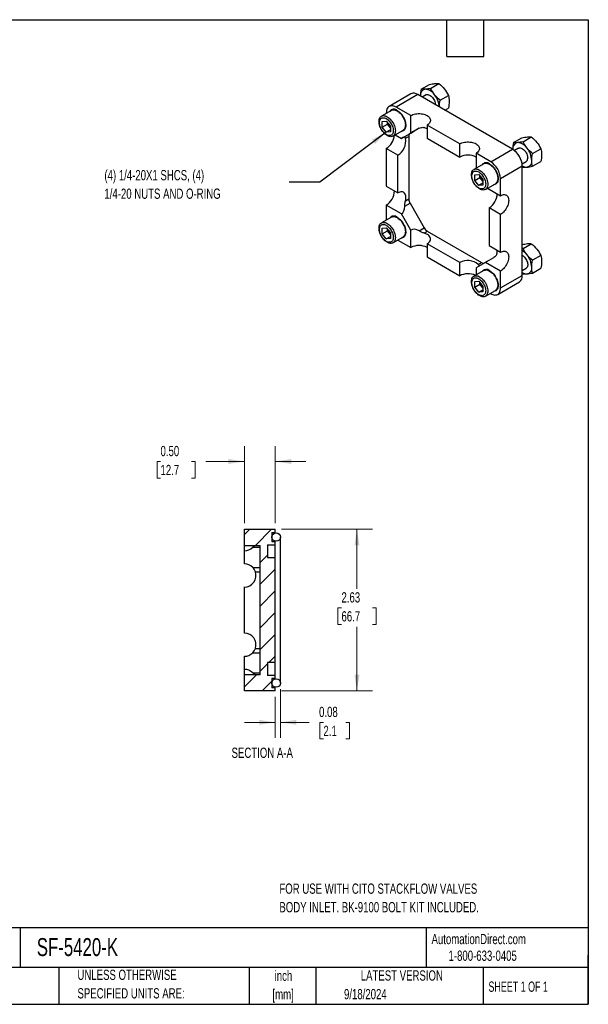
# Model space of a CAD drawing. Header units: inches. Extents: x 0.5 to 21.5, y 0.5 to 16.5.
# Tile 2 of 2: x 12.3 to 21.5, y 0.5 to 16.5. Entities that reach past the tile are written whole.
import ezdxf

# ---------------------------------------------------------------- set-up
doc = ezdxf.new("R2010")
doc.units = ezdxf.units.IN
doc.header["$LTSCALE"] = 2
doc.header["$MEASUREMENT"] = 0
doc.layers.add('TEXT', color=140, linetype='Continuous', lineweight=25)
doc.styles.add('SLDTEXTSTYLE0', font='TXT', dxfattribs={"width": 0.7})
doc.styles.add('SLDTEXTSTYLE1', font='TXT', dxfattribs={"width": 0.65})
doc.dimstyles.new('SLDDIMSTYLE0', dxfattribs={"dimtxt": 0.169922, "dimasz": 0.26, "dimexe": 0, "dimexo": 0.0625, "dimgap": 0.04248, "dimtad": 0, "dimtih": 1, "dimtoh": 1, "dimrnd": 1e-09, "dimzin": 12, "dimdsep": 46, "dimtxsty": 'SLDTEXTSTYLE0', "dimsah": 1, "dimcen": 0.09, "dimadec": 0, "dimazin": 3, "dimtfac": 1, "dimtofl": 0, "dimtmove": 0, "dimatfit": 3, "dimfxl": 0, "dimfrac": 2, "dimtolj": 1, "dimtzin": 12, "dimarcsym": 0})
doc.dimstyles.new('SLDDIMSTYLE2', dxfattribs={"dimtxt": 0.18, "dimasz": 0.26, "dimexe": 0, "dimexo": 0.0625, "dimgap": 0, "dimtad": 0, "dimtih": 1, "dimtoh": 1, "dimdec": 0, "dimrnd": 1e-09, "dimzin": 0, "dimdsep": 46, "dimtxsty": 'Standard', "dimsah": 1, "dimcen": 0.09, "dimadec": 0, "dimazin": 0, "dimtfac": 0.26, "dimtdec": 0, "dimtofl": 0, "dimtmove": 0, "dimatfit": 3, "dimfxl": 0, "dimfrac": 2, "dimtolj": 1, "dimtzin": 0, "dimarcsym": 0})
doc.dimstyles.new('SLDDIMSTYLE3', dxfattribs={"dimtxt": 0.169922, "dimasz": 0.26, "dimexe": 0, "dimexo": 0.0625, "dimgap": 0.04248, "dimtad": 0, "dimtih": 1, "dimtoh": 1, "dimrnd": 1e-09, "dimzin": 0, "dimdsep": 46, "dimtxsty": 'SLDTEXTSTYLE0', "dimsah": 1, "dimcen": 0.09, "dimadec": 0, "dimazin": 0, "dimtfac": 1, "dimtmove": 0, "dimatfit": 0, "dimfxl": 0, "dimfrac": 2, "dimtolj": 1, "dimtzin": 12, "dimarcsym": 0})
doc.dimstyles.new('SLDDIMSTYLE4', dxfattribs={"dimtxt": 0.169922, "dimasz": 0.26, "dimexe": 0, "dimexo": 0.0625, "dimgap": 0.04248, "dimtad": 0, "dimtih": 1, "dimtoh": 1, "dimrnd": 1e-09, "dimdsep": 46, "dimtxsty": 'SLDTEXTSTYLE0', "dimsah": 1, "dimcen": 0.09, "dimadec": 0, "dimazin": 2, "dimtfac": 1, "dimtmove": 0, "dimatfit": 0, "dimfxl": 0, "dimfrac": 2, "dimtolj": 1, "dimtzin": 12, "dimarcsym": 0})

# ---------------------------------------------------------------- blocks, each defined once
blk = doc.blocks.new('_D_4')
at = {"color": 7, "linetype": 'Continuous', "lineweight": 0}
for p, q in [((16.511, 8.219), (17.99, 8.219)), ((17.74, 8.219), (17.74, 7.251)), ((17.488, 6.943), (17.431, 6.943)), ((17.431, 6.943), (17.431, 6.673)), ((17.993, 6.943), (18.05, 6.943)), ((18.05, 6.943), (18.05, 6.673)), ((17.431, 6.673), (17.488, 6.673)), ((17.74, 5.594), (17.74, 6.635)), ((18.05, 6.673), (17.993, 6.673)), ((16.511, 5.594), (17.99, 5.594))]:
    blk.add_line(p, q, dxfattribs=at)
at = {"color": 7, "linetype": 'Continuous', "lineweight": 18}
for points in [[(17.74, 8.219), (17.7, 7.959), (17.78, 7.959)], [(17.74, 5.594), (17.78, 5.854), (17.7, 5.854)]]:
    blk.add_solid(points, dxfattribs=at)
at = {"color": 7, "linetype": 'Continuous', "lineweight": 18, "char_height": 0.1667, "attachment_point": 1, "style": 'SLDTEXTSTYLE0'}
for s, insert in [('2.63', (17.488, 7.196)), ('66.7', (17.488, 6.888))]:
    blk.add_mtext(s, dxfattribs=dict(at, insert=insert))
blk = doc.blocks.new('_D_5')
at = {"color": 7, "linetype": 'Continuous', "lineweight": 0}
for p, q in [((15.911, 8.319), (15.911, 9.571)), ((16.411, 8.319), (16.411, 9.571)), ((14.547, 9.321), (14.49, 9.321)), ((14.49, 9.321), (14.49, 9.051)), ((15.052, 9.321), (15.109, 9.321)), ((15.109, 9.321), (15.109, 9.051)), ((15.911, 9.321), (15.282, 9.321)), ((16.411, 9.321), (16.911, 9.321)), ((14.49, 9.051), (14.547, 9.051)), ((15.109, 9.051), (15.052, 9.051))]:
    blk.add_line(p, q, dxfattribs=at)
at = {"color": 7, "linetype": 'Continuous', "lineweight": 18}
for points in [[(15.911, 9.321), (15.651, 9.361), (15.651, 9.281)], [(16.411, 9.321), (16.671, 9.281), (16.671, 9.361)]]:
    blk.add_solid(points, dxfattribs=at)
at = {"color": 7, "linetype": 'Continuous', "lineweight": 18, "char_height": 0.1667, "attachment_point": 1, "style": 'SLDTEXTSTYLE0'}
for s, insert in [('0.50', (14.547, 9.574)), ('12.7', (14.547, 9.266))]:
    blk.add_mtext(s, dxfattribs=dict(at, insert=insert))
blk = doc.blocks.new('_D_6')
at = {"color": 7, "linetype": 'Continuous', "lineweight": 0}
for p, q in [((16.495, 5.621), (16.495, 4.832)), ((16.411, 5.494), (16.411, 4.832)), ((16.411, 5.082), (15.911, 5.082)), ((16.495, 5.082), (16.965, 5.082)), ((17.195, 5.082), (17.138, 5.082)), ((17.138, 5.082), (17.138, 4.812)), ((17.559, 5.082), (17.616, 5.082)), ((17.616, 5.082), (17.616, 4.812)), ((17.138, 4.812), (17.195, 4.812)), ((17.616, 4.812), (17.559, 4.812))]:
    blk.add_line(p, q, dxfattribs=at)
at = {"color": 7, "linetype": 'Continuous', "lineweight": 18}
for points in [[(16.411, 5.082), (16.151, 5.122), (16.151, 5.042)], [(16.495, 5.082), (16.755, 5.042), (16.755, 5.122)]]:
    blk.add_solid(points, dxfattribs=at)
at = {"color": 7, "linetype": 'Continuous', "lineweight": 18, "char_height": 0.1667, "attachment_point": 1, "style": 'SLDTEXTSTYLE0'}
for s, insert in [('0.08', (17.124, 5.335)), ('2.1', (17.195, 5.026))]:
    blk.add_mtext(s, dxfattribs=dict(at, insert=insert))

msp = doc.modelspace()

# ---------------------------------------------------------------- hatches: boundary and pattern name
at = {"linetype": 'Continuous', "lineweight": 18}
h = msp.add_hatch(dxfattribs=at)
h.set_pattern_fill('ANSI31', scale=2, style=0)
h.paths.add_polyline_path([(16.286, 6.052), (16.411, 6.052), (16.411, 7.762), (16.286, 7.762), (16.286, 7.969), (16.411, 7.969), (16.411, 8.019), (16.356, 8.019), (16.356, 8.169), (16.411, 8.169), (16.411, 8.219), (15.911, 8.219), (15.911, 7.957), (16.164, 7.957), (16.164, 5.856), (15.911, 5.856), (15.911, 5.594), (16.411, 5.594), (16.411, 5.644), (16.356, 5.644), (16.356, 5.794), (16.411, 5.794), (16.411, 5.844), (16.286, 5.844)], flags=0)
h = msp.add_hatch(dxfattribs=at)
h.set_pattern_fill('ANSI31', scale=2, style=0)
edge = h.paths.add_edge_path(flags=0)
edge.add_arc((16.426, 8.093), 0.0695, 0, 360)
h = msp.add_hatch(dxfattribs=at)
h.set_pattern_fill('ANSI31', scale=2, style=0)
edge = h.paths.add_edge_path(flags=0)
edge.add_arc((16.426, 5.721), 0.0695, 0, 360)

# ---------------------------------------------------------------- linework, layer by layer
for p, q in [((18.782, 15.37), (18.917, 15.448)), ((18.937, 15.384), (19.072, 15.462)), ((18.617, 15.294), (18.264, 15.09)), ((18.73, 15.283), (18.376, 15.079)), ((20.268, 14.395), (18.73, 15.283)), ((18.862, 15.278), (18.8, 15.243)), ((19.092, 15.191), (19.226, 15.269)), ((18.615, 14.941), (18.376, 15.079)), ((19.169, 15.029), (19.226, 15.062)), ((18.3, 15.026), (18.138, 14.932)), ((18.217, 14.987), (18.217, 14.978)), ((18.615, 14.657), (18.615, 14.941)), ((18.151, 14.845), (18.217, 14.851)), ((18.151, 14.756), (18.151, 14.845)), ((18.151, 14.756), (18.236, 14.805)), ((18.217, 14.673), (18.151, 14.756)), ((18.217, 14.851), (18.284, 14.768)), ((18.236, 14.805), (18.236, 14.828)), ((18.284, 14.745), (18.236, 14.805)), ((18.284, 14.768), (18.284, 14.679)), ((18.75, 14.735), (18.602, 14.65)), ((19.41, 14.482), (18.88, 14.788)), ((18.88, 14.788), (18.88, 14.574)), ((18.284, 14.712), (18.217, 14.673)), ((18.284, 14.679), (18.217, 14.673)), ((18.325, 14.608), (18.488, 14.702)), ((18.361, 14.628), (18.463, 14.57)), ((18.463, 14.57), (18.615, 14.657)), ((18.518, 14.601), (18.602, 14.65)), ((18.528, 14.573), (18.581, 14.604)), ((18.581, 14.604), (18.581, 13.587)), ((18.88, 14.574), (19.41, 14.268)), ((20.284, 14.503), (20.419, 14.581)), ((20.439, 14.517), (20.573, 14.594)), ((18.402, 14.298), (18.217, 14.405)), ((18.217, 14.405), (18.217, 13.793)), ((19.41, 14.268), (19.41, 14.482)), ((20.364, 14.411), (20.299, 14.374)), ((20.594, 14.324), (20.728, 14.402)), ((18.402, 13.686), (18.402, 14.298)), ((19.675, 14.329), (19.675, 14.086)), ((19.914, 14.191), (19.675, 14.329)), ((19.914, 14.191), (20.268, 14.395)), ((19.802, 14.159), (19.64, 14.065)), ((20.427, 14.12), (20.073, 13.916)), ((20.424, 14.157), (20.489, 14.195)), ((20.427, 12.344), (20.427, 14.12)), ((20.427, 14.115), (20.439, 14.104)), ((20.594, 14.118), (20.728, 14.195)), ((19.653, 13.978), (19.719, 13.984)), ((19.653, 13.889), (19.653, 13.978)), ((19.653, 13.889), (19.738, 13.938)), ((19.719, 13.984), (19.786, 13.901)), ((19.738, 13.938), (19.738, 13.961)), ((19.786, 13.878), (19.738, 13.938)), ((18.217, 13.793), (18.402, 13.686)), ((19.719, 13.806), (19.653, 13.889)), ((19.786, 13.845), (19.719, 13.806)), ((19.786, 13.812), (19.719, 13.806)), ((19.786, 13.901), (19.786, 13.812)), ((19.827, 13.741), (19.99, 13.835)), ((19.863, 13.761), (20.073, 13.64)), ((20.073, 13.64), (20.073, 13.916)), ((18.463, 13.345), (18.217, 13.487)), ((18.217, 13.487), (18.217, 13.244)), ((18.518, 13.469), (18.602, 13.517)), ((18.528, 13.556), (18.581, 13.587)), ((18.602, 13.517), (18.833, 13.116)), ((20.073, 13.334), (19.888, 13.441)), ((19.888, 13.441), (19.888, 12.828)), ((18.3, 13.292), (18.138, 13.198)), ((18.615, 13.082), (18.463, 13.345)), ((20.073, 12.721), (20.073, 13.334)), ((18.151, 13.11), (18.217, 13.116)), ((18.151, 13.022), (18.151, 13.11)), ((18.151, 13.022), (18.236, 13.071)), ((18.217, 12.939), (18.151, 13.022)), ((18.217, 13.116), (18.284, 13.034)), ((18.217, 12.939), (18.284, 12.977)), ((18.236, 13.071), (18.236, 13.093)), ((18.284, 13.011), (18.236, 13.071)), ((18.284, 13.034), (18.284, 12.945)), ((18.325, 12.873), (18.488, 12.967)), ((18.615, 12.798), (18.615, 13.082)), ((18.75, 13.067), (18.833, 13.116)), ((18.83, 13.032), (18.883, 13.063)), ((18.883, 13.063), (19.764, 12.554)), ((18.284, 12.945), (18.217, 12.939)), ((18.405, 12.919), (18.615, 12.798)), ((19.41, 12.552), (18.88, 12.859)), ((18.88, 12.859), (18.88, 12.645)), ((19.888, 12.828), (20.073, 12.721)), ((20.439, 12.783), (20.573, 12.86)), ((18.88, 12.645), (19.41, 12.339)), ((20.439, 12.783), (20.427, 12.78)), ((20.728, 12.668), (20.594, 12.59)), ((19.41, 12.339), (19.41, 12.552)), ((19.827, 12.557), (19.675, 12.469)), ((19.711, 12.524), (19.764, 12.554)), ((20.073, 12.415), (19.827, 12.557)), ((19.802, 12.425), (19.64, 12.331)), ((19.675, 12.469), (19.675, 12.352)), ((20.073, 12.14), (20.073, 12.415)), ((20.073, 12.14), (20.427, 12.344)), ((20.427, 12.425), (20.489, 12.461)), ((20.427, 12.381), (20.439, 12.37)), ((20.594, 12.383), (20.728, 12.461)), ((19.653, 12.243), (19.719, 12.249)), ((19.653, 12.155), (19.653, 12.243)), ((19.653, 12.155), (19.738, 12.204)), ((19.719, 12.249), (19.786, 12.167)), ((19.738, 12.204), (19.738, 12.226)), ((19.786, 12.144), (19.738, 12.204)), ((19.786, 12.167), (19.786, 12.078)), ((20.027, 12.037), (20.38, 12.241)), ((19.719, 12.072), (19.653, 12.155)), ((19.719, 12.072), (19.786, 12.11)), ((19.786, 12.078), (19.719, 12.072)), ((19.827, 12.006), (19.99, 12.1)), ((19.906, 12.052), (19.914, 12.048)), ((15.911, 7.957), (15.911, 8.219)), ((15.911, 8.219), (16.411, 8.219)), ((16.356, 8.169), (16.411, 8.169)), ((16.356, 8.169), (16.356, 8.019)), ((16.411, 8.169), (16.411, 8.219)), ((16.411, 8.161), (16.411, 8.169)), ((16.356, 8.019), (16.411, 8.019)), ((16.411, 7.969), (16.411, 8.019)), ((16.495, 5.721), (16.495, 8.093)), ((15.911, 7.957), (16.164, 7.957)), ((15.911, 7.872), (15.911, 7.957)), ((15.911, 7.657), (15.911, 7.872)), ((16.045, 7.928), (16.164, 7.928)), ((16.164, 5.856), (16.164, 7.957)), ((16.286, 7.969), (16.411, 7.969)), ((16.286, 7.969), (16.286, 7.762)), ((16.411, 7.762), (16.411, 7.969)), ((16.286, 7.762), (16.411, 7.762)), ((16.411, 6.052), (16.411, 7.762)), ((16.045, 7.6), (16.164, 7.6)), ((16.089, 7.53), (16.164, 7.53)), ((15.911, 6.532), (15.911, 7.282)), ((16.089, 6.284), (16.164, 6.284)), ((15.911, 5.942), (15.911, 6.157)), ((16.045, 6.213), (16.164, 6.213)), ((15.911, 5.856), (15.911, 5.942)), ((16.411, 6.052), (16.286, 6.052)), ((16.286, 6.052), (16.286, 5.844)), ((16.411, 5.844), (16.411, 6.052)), ((15.911, 5.594), (15.911, 5.856)), ((16.164, 5.856), (15.911, 5.856)), ((16.045, 5.886), (16.164, 5.886)), ((16.411, 5.844), (16.286, 5.844)), ((16.411, 5.794), (16.356, 5.794)), ((16.356, 5.794), (16.356, 5.644)), ((16.411, 5.794), (16.411, 5.844)), ((16.411, 5.644), (16.356, 5.644)), ((16.411, 5.644), (16.411, 5.653)), ((16.411, 5.594), (16.411, 5.644)), ((16.411, 5.594), (15.911, 5.594))]:
    msp.add_line(p, q)
at = {"flags": 128}
for points in [[(18.862, 15.278), (18.869, 15.282), (18.88, 15.284), (18.892, 15.284), (18.905, 15.281), (18.918, 15.276), (18.931, 15.268), (18.944, 15.258), (18.957, 15.246), (18.969, 15.233), (18.98, 15.218), (18.989, 15.202), (18.998, 15.185), (19.004, 15.168), (19.009, 15.151), (19.012, 15.135), (19.013, 15.119)], [(18.376, 15.079), (18.358, 15.088), (18.341, 15.095), (18.324, 15.099), (18.307, 15.101), (18.291, 15.1), (18.277, 15.096), (18.264, 15.09), (18.252, 15.082), (18.241, 15.071), (18.233, 15.058), (18.226, 15.043), (18.221, 15.026), (18.218, 15.007), (18.217, 14.987)], [(18.232, 14.617), (18.216, 14.627), (18.2, 14.64), (18.185, 14.654), (18.17, 14.67), (18.156, 14.688), (18.144, 14.706), (18.132, 14.726), (18.122, 14.746), (18.114, 14.767), (18.108, 14.787), (18.103, 14.808), (18.1, 14.828), (18.099, 14.847), (18.1, 14.865), (18.103, 14.881), (18.108, 14.896), (18.114, 14.909), (18.122, 14.92), (18.132, 14.929), (18.144, 14.935), (18.156, 14.94), (18.17, 14.941), (18.185, 14.94), (18.2, 14.937), (18.216, 14.931), (18.232, 14.923), (18.248, 14.913), (18.263, 14.9), (18.279, 14.886), (18.293, 14.87), (18.307, 14.853), (18.319, 14.834), (18.331, 14.814), (18.341, 14.794), (18.349, 14.773), (18.356, 14.753), (18.36, 14.732), (18.363, 14.713), (18.364, 14.694), (18.363, 14.676), (18.36, 14.659), (18.356, 14.644), (18.349, 14.631), (18.341, 14.62), (18.331, 14.611), (18.319, 14.605), (18.307, 14.601), (18.293, 14.599), (18.279, 14.6), (18.263, 14.603), (18.248, 14.609), (18.232, 14.617)], [(18.217, 14.892), (18.232, 14.882), (18.247, 14.871), (18.26, 14.857), (18.274, 14.842), (18.286, 14.825), (18.297, 14.808), (18.307, 14.789), (18.315, 14.771), (18.321, 14.752), (18.326, 14.733), (18.329, 14.714), (18.33, 14.697), (18.329, 14.681), (18.326, 14.665), (18.321, 14.652), (18.315, 14.641), (18.307, 14.631), (18.297, 14.624), (18.286, 14.619), (18.274, 14.617), (18.26, 14.617), (18.247, 14.62), (18.232, 14.625), (18.217, 14.632), (18.203, 14.642), (18.188, 14.653), (18.174, 14.667), (18.161, 14.682), (18.149, 14.698), (18.138, 14.716), (18.128, 14.734), (18.12, 14.753), (18.113, 14.772), (18.109, 14.791), (18.106, 14.809), (18.105, 14.827), (18.106, 14.843), (18.109, 14.858), (18.113, 14.872), (18.12, 14.883), (18.128, 14.893), (18.138, 14.9), (18.149, 14.905), (18.161, 14.907), (18.174, 14.907), (18.188, 14.904), (18.203, 14.899), (18.217, 14.892)], [(18.3, 15.026), (18.306, 15.029), (18.319, 15.033), (18.333, 15.035), (18.347, 15.034), (18.362, 15.031), (18.378, 15.025), (18.394, 15.017), (18.41, 15.007), (18.426, 14.994), (18.441, 14.98), (18.456, 14.964), (18.469, 14.946), (18.482, 14.928), (18.493, 14.908), (18.503, 14.888), (18.512, 14.867), (18.518, 14.847), (18.523, 14.826), (18.526, 14.806), (18.527, 14.787), (18.526, 14.77), (18.523, 14.753), (18.518, 14.738), (18.512, 14.725), (18.503, 14.714), (18.493, 14.705), (18.488, 14.702)], [(18.394, 15.024), (18.411, 15.013), (18.427, 15.001), (18.442, 14.986), (18.457, 14.97), (18.472, 14.952), (18.485, 14.933), (18.496, 14.913), (18.507, 14.892), (18.516, 14.871), (18.523, 14.85), (18.528, 14.829), (18.531, 14.808), (18.533, 14.789), (18.532, 14.77), (18.53, 14.753), (18.525, 14.737), (18.519, 14.723), (18.511, 14.711), (18.502, 14.701), (18.491, 14.693), (18.478, 14.688), (18.465, 14.685), (18.459, 14.685)], [(18.615, 14.941), (18.632, 14.95), (18.65, 14.957), (18.67, 14.963), (18.692, 14.968), (18.714, 14.971), (18.736, 14.973), (18.759, 14.973), (18.781, 14.971), (18.803, 14.968), (18.824, 14.963), (18.844, 14.957), (18.863, 14.95), (18.88, 14.941), (18.895, 14.931), (18.908, 14.921), (18.918, 14.909), (18.926, 14.897), (18.932, 14.884), (18.935, 14.871), (18.935, 14.858), (18.932, 14.845), (18.926, 14.832), (18.918, 14.82), (18.908, 14.809), (18.895, 14.798), (18.88, 14.788)], [(18.486, 14.701), (18.492, 14.701), (18.505, 14.704)], [(19.41, 14.482), (19.427, 14.491), (19.446, 14.498), (19.466, 14.504), (19.487, 14.509), (19.509, 14.512), (19.532, 14.513), (19.554, 14.513), (19.577, 14.512), (19.599, 14.509), (19.62, 14.504), (19.64, 14.498), (19.659, 14.491), (19.675, 14.482), (19.69, 14.472), (19.703, 14.461), (19.714, 14.45), (19.722, 14.438), (19.727, 14.425), (19.73, 14.412), (19.73, 14.399), (19.727, 14.386), (19.722, 14.373), (19.714, 14.361), (19.703, 14.349), (19.69, 14.339), (19.675, 14.329)], [(20.364, 14.411), (20.371, 14.415), (20.382, 14.417), (20.394, 14.417), (20.407, 14.414), (20.42, 14.409), (20.433, 14.401), (20.446, 14.391), (20.459, 14.379), (20.471, 14.366), (20.482, 14.351), (20.491, 14.335), (20.499, 14.318), (20.506, 14.301), (20.511, 14.284), (20.514, 14.268), (20.515, 14.252)], [(19.802, 14.159), (19.808, 14.162), (19.821, 14.166), (19.834, 14.168), (19.849, 14.167), (19.864, 14.164), (19.88, 14.158), (19.896, 14.15), (19.912, 14.14), (19.928, 14.127), (19.943, 14.113), (19.958, 14.097), (19.971, 14.079), (19.984, 14.061), (19.995, 14.041), (20.005, 14.021), (20.013, 14), (20.02, 13.98), (20.025, 13.959), (20.028, 13.939), (20.029, 13.92), (20.028, 13.903), (20.025, 13.886), (20.02, 13.871), (20.013, 13.858), (20.005, 13.847), (19.995, 13.838), (19.99, 13.835)], [(19.896, 14.157), (19.912, 14.146), (19.929, 14.134), (19.944, 14.119), (19.959, 14.103), (19.973, 14.085), (19.987, 14.066), (19.998, 14.046), (20.009, 14.025), (20.017, 14.004), (20.025, 13.983), (20.03, 13.962), (20.033, 13.941), (20.035, 13.922), (20.034, 13.903), (20.032, 13.886), (20.027, 13.87), (20.021, 13.856), (20.013, 13.844), (20.004, 13.834), (19.993, 13.826), (19.98, 13.821), (19.967, 13.818), (19.961, 13.818)], [(19.733, 13.75), (19.717, 13.76), (19.702, 13.773), (19.686, 13.787), (19.672, 13.803), (19.658, 13.821), (19.646, 13.839), (19.634, 13.859), (19.624, 13.879), (19.616, 13.9), (19.609, 13.92), (19.605, 13.941), (19.602, 13.961), (19.601, 13.98), (19.602, 13.997), (19.605, 14.014), (19.609, 14.029), (19.616, 14.042), (19.624, 14.053), (19.634, 14.062), (19.646, 14.068), (19.658, 14.073), (19.672, 14.074), (19.686, 14.073), (19.702, 14.07), (19.717, 14.064), (19.733, 14.056), (19.749, 14.046), (19.765, 14.033), (19.78, 14.019), (19.795, 14.003), (19.809, 13.986), (19.821, 13.967), (19.833, 13.947), (19.843, 13.927), (19.851, 13.906), (19.857, 13.886), (19.862, 13.865), (19.865, 13.846), (19.866, 13.827), (19.865, 13.809), (19.862, 13.792), (19.857, 13.777), (19.851, 13.764), (19.843, 13.753), (19.833, 13.744), (19.821, 13.738), (19.809, 13.734), (19.795, 13.732), (19.78, 13.733), (19.765, 13.736), (19.749, 13.742), (19.733, 13.75)], [(19.719, 14.025), (19.734, 14.015), (19.748, 14.004), (19.762, 13.99), (19.776, 13.975), (19.788, 13.958), (19.799, 13.941), (19.809, 13.922), (19.817, 13.904), (19.823, 13.885), (19.828, 13.866), (19.831, 13.847), (19.832, 13.83), (19.831, 13.813), (19.828, 13.798), (19.823, 13.785), (19.817, 13.774), (19.809, 13.764), (19.799, 13.757), (19.788, 13.752), (19.776, 13.75), (19.762, 13.75), (19.748, 13.752), (19.734, 13.758), (19.719, 13.765), (19.705, 13.774), (19.69, 13.786), (19.676, 13.8), (19.663, 13.815), (19.651, 13.831), (19.64, 13.849), (19.63, 13.867), (19.622, 13.886), (19.615, 13.905), (19.611, 13.924), (19.608, 13.942), (19.607, 13.96), (19.608, 13.976), (19.611, 13.991), (19.615, 14.005), (19.622, 14.016), (19.63, 14.026), (19.64, 14.033), (19.651, 14.038), (19.663, 14.04), (19.676, 14.04), (19.69, 14.037), (19.705, 14.032), (19.719, 14.025)], [(19.988, 13.834), (19.993, 13.834), (20.007, 13.837)], [(18.528, 13.556), (18.532, 13.577), (18.535, 13.598), (18.535, 13.617), (18.533, 13.635), (18.529, 13.652), (18.523, 13.666), (18.515, 13.679), (18.505, 13.689), (18.494, 13.697), (18.481, 13.702), (18.467, 13.704), (18.451, 13.703), (18.436, 13.7), (18.419, 13.694), (18.402, 13.686)], [(20.073, 13.64), (20.089, 13.648), (20.105, 13.654), (20.12, 13.657), (20.135, 13.658), (20.149, 13.656), (20.161, 13.652), (20.172, 13.646), (20.182, 13.637), (20.191, 13.626), (20.197, 13.613), (20.202, 13.598), (20.205, 13.581), (20.206, 13.563), (20.205, 13.544), (20.202, 13.525), (20.197, 13.504), (20.191, 13.483), (20.182, 13.463), (20.172, 13.443), (20.161, 13.423), (20.149, 13.404), (20.135, 13.387), (20.12, 13.371), (20.105, 13.356), (20.089, 13.344), (20.073, 13.334)], [(18.3, 13.292), (18.306, 13.295), (18.319, 13.299), (18.333, 13.301), (18.347, 13.3), (18.362, 13.297), (18.378, 13.291), (18.394, 13.283), (18.41, 13.272), (18.426, 13.26), (18.441, 13.246), (18.456, 13.23), (18.469, 13.212), (18.482, 13.193), (18.493, 13.174), (18.503, 13.154), (18.512, 13.133), (18.518, 13.112), (18.523, 13.092), (18.526, 13.072), (18.527, 13.053), (18.526, 13.035), (18.523, 13.019), (18.518, 13.004), (18.512, 12.991), (18.503, 12.98), (18.493, 12.971), (18.488, 12.967)], [(18.394, 13.29), (18.411, 13.279), (18.427, 13.266), (18.442, 13.252), (18.457, 13.235), (18.472, 13.218), (18.485, 13.199), (18.496, 13.179), (18.507, 13.158), (18.516, 13.137), (18.523, 13.116), (18.528, 13.095), (18.531, 13.074), (18.533, 13.054), (18.532, 13.036), (18.53, 13.018), (18.525, 13.003), (18.519, 12.989), (18.511, 12.977), (18.502, 12.967), (18.491, 12.959), (18.478, 12.954), (18.465, 12.951), (18.459, 12.951)], [(18.232, 12.883), (18.216, 12.893), (18.2, 12.905), (18.185, 12.92), (18.17, 12.936), (18.156, 12.953), (18.144, 12.972), (18.132, 12.992), (18.122, 13.012), (18.114, 13.032), (18.108, 13.053), (18.103, 13.073), (18.1, 13.093), (18.099, 13.112), (18.1, 13.13), (18.103, 13.147), (18.108, 13.162), (18.114, 13.175), (18.122, 13.186), (18.132, 13.195), (18.144, 13.201), (18.156, 13.205), (18.17, 13.207), (18.185, 13.206), (18.2, 13.203), (18.216, 13.197), (18.232, 13.189), (18.248, 13.179), (18.263, 13.166), (18.279, 13.152), (18.293, 13.136), (18.307, 13.118), (18.319, 13.1), (18.331, 13.08), (18.341, 13.06), (18.349, 13.039), (18.356, 13.018), (18.36, 12.998), (18.363, 12.978), (18.364, 12.959), (18.363, 12.941), (18.36, 12.925), (18.356, 12.91), (18.349, 12.897), (18.341, 12.886), (18.331, 12.877), (18.319, 12.87), (18.307, 12.866), (18.293, 12.865), (18.279, 12.865), (18.263, 12.869), (18.248, 12.875), (18.232, 12.883)], [(18.217, 13.158), (18.232, 13.148), (18.247, 13.136), (18.26, 13.123), (18.274, 13.108), (18.286, 13.091), (18.297, 13.074), (18.307, 13.055), (18.315, 13.036), (18.321, 13.017), (18.326, 12.998), (18.329, 12.98), (18.33, 12.963), (18.329, 12.946), (18.326, 12.931), (18.321, 12.918), (18.315, 12.906), (18.307, 12.897), (18.297, 12.89), (18.286, 12.885), (18.274, 12.883), (18.26, 12.883), (18.247, 12.885), (18.232, 12.89), (18.217, 12.898), (18.203, 12.907), (18.188, 12.919), (18.174, 12.932), (18.161, 12.947), (18.149, 12.964), (18.138, 12.982), (18.128, 13), (18.12, 13.019), (18.113, 13.038), (18.109, 13.057), (18.106, 13.075), (18.105, 13.093), (18.106, 13.109), (18.109, 13.124), (18.113, 13.137), (18.12, 13.149), (18.128, 13.158), (18.138, 13.165), (18.149, 13.17), (18.161, 13.173), (18.174, 13.173), (18.188, 13.17), (18.203, 13.165), (18.217, 13.158)], [(18.486, 12.966), (18.492, 12.967), (18.505, 12.969)], [(18.88, 12.859), (18.896, 12.869), (18.909, 12.88), (18.92, 12.892), (18.928, 12.905), (18.933, 12.919), (18.935, 12.932), (18.934, 12.946), (18.93, 12.959), (18.923, 12.973), (18.914, 12.985), (18.901, 12.997), (18.887, 13.008), (18.87, 13.017), (18.851, 13.025), (18.83, 13.032)], [(20.073, 12.721), (20.089, 12.729), (20.105, 12.735), (20.12, 12.739), (20.135, 12.739), (20.149, 12.738), (20.161, 12.734), (20.172, 12.727), (20.182, 12.718), (20.191, 12.707), (20.197, 12.694), (20.202, 12.679), (20.205, 12.663), (20.206, 12.645), (20.205, 12.626), (20.202, 12.606), (20.197, 12.585), (20.191, 12.565), (20.182, 12.544), (20.172, 12.524), (20.161, 12.504), (20.149, 12.486), (20.135, 12.468), (20.12, 12.452), (20.105, 12.438), (20.089, 12.425), (20.073, 12.415)], [(20.427, 12.671), (20.44, 12.662), (20.452, 12.651), (20.465, 12.639), (20.476, 12.624), (20.487, 12.609), (20.496, 12.593), (20.503, 12.576), (20.509, 12.559), (20.513, 12.542), (20.515, 12.526), (20.515, 12.51), (20.513, 12.496), (20.509, 12.484), (20.503, 12.474), (20.496, 12.465), (20.489, 12.461)], [(19.733, 12.016), (19.717, 12.026), (19.702, 12.038), (19.686, 12.053), (19.672, 12.069), (19.658, 12.086), (19.646, 12.105), (19.634, 12.124), (19.624, 12.145), (19.616, 12.165), (19.609, 12.186), (19.605, 12.206), (19.602, 12.226), (19.601, 12.245), (19.602, 12.263), (19.605, 12.28), (19.609, 12.295), (19.616, 12.308), (19.624, 12.319), (19.634, 12.328), (19.646, 12.334), (19.658, 12.338), (19.672, 12.34), (19.686, 12.339), (19.702, 12.336), (19.717, 12.33), (19.733, 12.322), (19.749, 12.311), (19.765, 12.299), (19.78, 12.285), (19.795, 12.269), (19.809, 12.251), (19.821, 12.233), (19.833, 12.213), (19.843, 12.193), (19.851, 12.172), (19.857, 12.151), (19.862, 12.131), (19.865, 12.111), (19.866, 12.092), (19.865, 12.074), (19.862, 12.058), (19.857, 12.043), (19.851, 12.03), (19.843, 12.019), (19.833, 12.01), (19.821, 12.003), (19.809, 11.999), (19.795, 11.998), (19.78, 11.998), (19.765, 12.002), (19.749, 12.008), (19.733, 12.016)], [(19.802, 12.425), (19.808, 12.428), (19.821, 12.432), (19.834, 12.434), (19.849, 12.433), (19.864, 12.43), (19.88, 12.424), (19.896, 12.416), (19.912, 12.405), (19.928, 12.393), (19.943, 12.379), (19.958, 12.363), (19.971, 12.345), (19.984, 12.326), (19.995, 12.307), (20.005, 12.287), (20.013, 12.266), (20.02, 12.245), (20.025, 12.225), (20.028, 12.205), (20.029, 12.186), (20.028, 12.168), (20.025, 12.152), (20.02, 12.137), (20.013, 12.124), (20.005, 12.113), (19.995, 12.104), (19.99, 12.1)], [(19.896, 12.423), (19.912, 12.412), (19.929, 12.399), (19.944, 12.385), (19.959, 12.368), (19.973, 12.351), (19.987, 12.332), (19.998, 12.312), (20.009, 12.291), (20.017, 12.27), (20.025, 12.249), (20.03, 12.228), (20.033, 12.207), (20.035, 12.187), (20.034, 12.169), (20.032, 12.151), (20.027, 12.136), (20.021, 12.122), (20.013, 12.11), (20.004, 12.1), (19.993, 12.092), (19.98, 12.087), (19.967, 12.084), (19.961, 12.084)], [(19.719, 12.291), (19.734, 12.281), (19.748, 12.269), (19.762, 12.256), (19.776, 12.241), (19.788, 12.224), (19.799, 12.207), (19.809, 12.188), (19.817, 12.169), (19.823, 12.15), (19.828, 12.131), (19.831, 12.113), (19.832, 12.096), (19.831, 12.079), (19.828, 12.064), (19.823, 12.051), (19.817, 12.039), (19.809, 12.03), (19.799, 12.023), (19.788, 12.018), (19.776, 12.015), (19.762, 12.016), (19.748, 12.018), (19.734, 12.023), (19.719, 12.031), (19.705, 12.04), (19.69, 12.052), (19.676, 12.065), (19.663, 12.08), (19.651, 12.097), (19.64, 12.115), (19.63, 12.133), (19.622, 12.152), (19.615, 12.171), (19.611, 12.19), (19.608, 12.208), (19.607, 12.226), (19.608, 12.242), (19.611, 12.257), (19.615, 12.27), (19.622, 12.282), (19.63, 12.291), (19.64, 12.298), (19.651, 12.303), (19.663, 12.306), (19.676, 12.306), (19.69, 12.303), (19.705, 12.298), (19.719, 12.291)], [(19.914, 12.048), (19.932, 12.039), (19.95, 12.032), (19.967, 12.028), (19.983, 12.026), (19.999, 12.027), (20.013, 12.03), (20.027, 12.037), (20.038, 12.045), (20.049, 12.056), (20.057, 12.069), (20.064, 12.084), (20.069, 12.101), (20.072, 12.12), (20.073, 12.14)], [(19.988, 12.099), (19.993, 12.1), (20.007, 12.102)]]:
    msp.add_lwpolyline(points, dxfattribs=at)
for centre in [(16.426, 8.093), (16.426, 5.721)]:
    msp.add_circle(centre, 0.0695)
for centre, radius, start, end in [((18.864, 15.275), 0.0961, 100.3969, 189.4018), ((18.834, 15.168), 0.202, 33.6891, 86.3163), ((18.664, 15.194), 0.111, 53.6074, 115.0822), ((18.745, 15.066), 0.334, 2.5398, 39.8716), ((18.34, 14.959), 0.0849, 50.1375, 143.0532), ((18.362, 14.986), 0.075, 133.7058, 148.0057), ((18.773, 14.538), 0.218, 60.4402, 74.6225), ((18.06, 14.65), 0.29, 302.7021, 354.4521), ((18.269, 14.525), 0.263, 300.4648, 10.434), ((18.631, 14.609), 0.0503, 125.698, 185.6204), ((20.366, 14.408), 0.0961, 100.3969, 189.4018), ((20.336, 14.301), 0.202, 33.6891, 86.3163), ((20.247, 14.199), 0.334, 2.5398, 39.8716), ((19.543, 14.014), 0.287, 62.4535, 117.5465), ((20.083, 14.105), 0.344, 2.4534, 57.5466), ((20.453, 14.245), 0.0618, 305.1318, 6.1804), ((19.842, 14.092), 0.0849, 50.1376, 143.0527), ((19.864, 14.119), 0.075, 133.7058, 148.0052), ((19.729, 13.901), 0.344, 2.4534, 57.5466), ((20.499, 14.241), 0.138, 238.2652, 271.8744), ((20.486, 14.198), 0.0961, 280.3969, 9.4018), ((18.064, 13.728), 0.286, 302.3323, 357.6731), ((19.734, 13.683), 0.287, 302.4647, 357.5407), ((18.725, 13.592), 0.144, 181.9565, 211.1437), ((18.34, 13.224), 0.0849, 50.1376, 143.0515), ((18.362, 13.251), 0.075, 133.7058, 148.0041), ((18.96, 13.185), 0.144, 208.8556, 238.0453), ((18.747, 12.543), 0.287, 62.5243, 117.4757), ((19.803, 12.753), 0.218, 345.3795, 359.5699), ((20.28, 12.504), 0.284, 37.9392, 58.843), ((20.247, 12.465), 0.334, 2.5398, 39.8716), ((19.54, 12.319), 0.267, 50.0638, 119.0393), ((19.794, 12.596), 0.0509, 234.5596, 292.2991), ((19.543, 12.081), 0.29, 65.5589, 117.3087), ((19.842, 12.357), 0.0849, 50.1376, 143.051), ((19.864, 12.384), 0.075, 133.7058, 148.0035), ((20.317, 12.331), 0.111, 304.916, 6.3962), ((20.499, 12.507), 0.138, 238.2837, 271.8761), ((20.486, 12.464), 0.0961, 280.3969, 9.4018), ((15.911, 8.059), 0.188, 270, 315.6699), ((15.911, 7.469), 0.188, 44.3303, 90), ((15.911, 7.469), 0.188, 270, 18.7639), ((15.911, 6.344), 0.188, 341.2361, 90), ((15.911, 6.344), 0.188, 270, 315.6697), ((15.911, 5.755), 0.188, 44.3303, 90)]:
    msp.add_arc(centre, radius, start, end)
for centre, major_axis, ratio, start_param, end_param in [((18.747, 14.734), (0.188, 0.108), 0.00007, 3.92695, 4.724041), ((18.33, 14.493), (0.188, 0.108), 0.00007, 6.271456, 7.068543), ((18.33, 13.574), (-0.133, 0.23), 0.577335, 3.141552, 3.938639), ((18.747, 12.852), (-0.133, 0.23), 0.577335, 5.486058, 6.283145), ((19.96, 12.634), (0.188, 0.108), 0.00007, 3.92695, 4.724044)]:
    msp.add_ellipse(centre, major_axis=major_axis, ratio=ratio, start_param=start_param, end_param=end_param)
for points in [[(18.782, 15.37), (18.775, 15.332), (18.77, 15.295), (18.77, 15.26)], [(18.847, 15.37), (18.821, 15.367), (18.8, 15.368), (18.782, 15.37)], [(18.937, 15.384), (18.904, 15.377), (18.873, 15.372), (18.847, 15.37)], [(18.917, 15.448), (18.95, 15.454), (18.981, 15.46), (19.007, 15.462)], [(19.002, 15.28), (18.976, 15.313), (18.955, 15.348), (18.937, 15.384)], [(19.007, 15.462), (19.033, 15.464), (19.054, 15.464), (19.072, 15.462)], [(19.072, 15.462), (19.105, 15.434), (19.135, 15.405), (19.162, 15.373)], [(19.162, 15.373), (19.188, 15.34), (19.209, 15.305), (19.226, 15.269)], [(19.092, 15.191), (19.059, 15.218), (19.028, 15.248), (19.002, 15.28)], [(19.226, 15.269), (19.234, 15.24), (19.239, 15.208), (19.239, 15.173)], [(19.079, 15.081), (19.079, 15.116), (19.084, 15.153), (19.092, 15.191)], [(19.239, 15.173), (19.239, 15.138), (19.234, 15.101), (19.226, 15.062)], [(20.419, 14.581), (20.452, 14.587), (20.482, 14.593), (20.509, 14.595)], [(20.509, 14.595), (20.535, 14.597), (20.556, 14.597), (20.573, 14.594)], [(20.573, 14.594), (20.607, 14.567), (20.637, 14.538), (20.664, 14.506)], [(20.284, 14.503), (20.276, 14.465), (20.272, 14.428), (20.272, 14.392)], [(20.349, 14.503), (20.323, 14.5), (20.302, 14.501), (20.284, 14.503)], [(20.439, 14.517), (20.406, 14.51), (20.375, 14.505), (20.349, 14.503)], [(20.504, 14.413), (20.477, 14.446), (20.457, 14.481), (20.439, 14.517)], [(20.594, 14.324), (20.561, 14.351), (20.53, 14.381), (20.504, 14.413)], [(20.664, 14.506), (20.69, 14.473), (20.711, 14.438), (20.728, 14.402)], [(20.728, 14.402), (20.736, 14.373), (20.741, 14.341), (20.741, 14.306)], [(20.581, 14.214), (20.581, 14.249), (20.586, 14.286), (20.594, 14.324)], [(20.741, 14.306), (20.741, 14.271), (20.736, 14.234), (20.728, 14.195)], [(20.439, 14.104), (20.457, 14.102), (20.477, 14.101), (20.504, 14.104)], [(20.504, 14.104), (20.53, 14.106), (20.561, 14.111), (20.594, 14.118)], [(20.594, 14.118), (20.586, 14.147), (20.581, 14.179), (20.581, 14.214)], [(20.509, 12.861), (20.535, 12.863), (20.556, 12.862), (20.573, 12.86)], [(20.573, 12.86), (20.607, 12.833), (20.637, 12.804), (20.664, 12.771)], [(20.504, 12.679), (20.477, 12.712), (20.457, 12.747), (20.439, 12.783)], [(20.594, 12.59), (20.561, 12.617), (20.53, 12.646), (20.504, 12.679)], [(20.664, 12.771), (20.69, 12.738), (20.711, 12.704), (20.728, 12.668)], [(20.728, 12.668), (20.736, 12.638), (20.741, 12.607), (20.741, 12.572)], [(20.581, 12.479), (20.581, 12.514), (20.586, 12.552), (20.594, 12.59)], [(20.741, 12.572), (20.741, 12.537), (20.736, 12.499), (20.728, 12.461)], [(20.439, 12.37), (20.457, 12.367), (20.477, 12.367), (20.504, 12.369)], [(20.504, 12.369), (20.53, 12.372), (20.561, 12.377), (20.594, 12.383)], [(20.594, 12.383), (20.586, 12.413), (20.581, 12.444), (20.581, 12.479)]]:
    msp.add_open_spline(points, degree=3)
for points, knots in [([(18.75, 14.735), (18.762, 14.742), (18.775, 14.747), (18.796, 14.751), (18.803, 14.751), (18.817, 14.751), (18.823, 14.75), (18.83, 14.748)], [0, 0, 0, 0, 0.5, 0.5, 0.75, 0.75, 1, 1, 1, 1]), ([(18.528, 14.573), (18.526, 14.578), (18.525, 14.582), (18.522, 14.589), (18.521, 14.592), (18.519, 14.599), (18.518, 14.601), (18.518, 14.601)], [0, 0, 0, 0, 0.25, 0.25, 0.5, 0.5, 1, 1, 1, 1]), ([(18.518, 13.469), (18.518, 13.483), (18.519, 13.498), (18.521, 13.52), (18.522, 13.527), (18.525, 13.542), (18.526, 13.549), (18.528, 13.556)], [0, 0, 0, 0, 0.5, 0.5, 0.75, 0.75, 1, 1, 1, 1]), ([(18.83, 13.032), (18.823, 13.034), (18.817, 13.036), (18.803, 13.042), (18.796, 13.044), (18.775, 13.053), (18.762, 13.06), (18.75, 13.067)], [0, 0, 0, 0, 0.25, 0.25, 0.5, 0.5, 1, 1, 1, 1]), ([(20.427, 12.848), (20.44, 12.85), (20.47, 12.856), (20.495, 12.859), (20.509, 12.861)], [0, 0, 0, 0, 0.449119, 1, 1, 1, 1]), ([(20.013, 12.698), (20.012, 12.692), (20.009, 12.685), (20.003, 12.673), (19.999, 12.667), (19.985, 12.651), (19.974, 12.642), (19.962, 12.635)], [0, 0, 0, 0, 0.25, 0.25, 0.5, 0.5, 1, 1, 1, 1]), ([(19.73, 12.501), (19.73, 12.501), (19.729, 12.503), (19.724, 12.508), (19.722, 12.511), (19.717, 12.516), (19.714, 12.52), (19.711, 12.524)], [0, 0, 0, 0, 0.5, 0.5, 0.75, 0.75, 1, 1, 1, 1]), ([(16.045, 7.928), (16.054, 7.937), (16.062, 7.944), (16.073, 7.952), (16.077, 7.954), (16.083, 7.957), (16.086, 7.957), (16.089, 7.957)], [0, 0, 0, 0, 0.5, 0.5, 0.75, 0.75, 1, 1, 1, 1]), ([(16.089, 7.53), (16.086, 7.537), (16.083, 7.544), (16.077, 7.557), (16.073, 7.563), (16.062, 7.581), (16.054, 7.592), (16.045, 7.6)], [0, 0, 0, 0, 0.25, 0.25, 0.5, 0.5, 1, 1, 1, 1]), ([(16.045, 6.213), (16.054, 6.222), (16.062, 6.232), (16.073, 6.25), (16.077, 6.257), (16.083, 6.27), (16.086, 6.277), (16.089, 6.284)], [0, 0, 0, 0, 0.5, 0.5, 0.75, 0.75, 1, 1, 1, 1]), ([(16.089, 5.856), (16.086, 5.856), (16.083, 5.857), (16.077, 5.86), (16.073, 5.862), (16.062, 5.87), (16.054, 5.877), (16.045, 5.886)], [0, 0, 0, 0, 0.25, 0.25, 0.5, 0.5, 1, 1, 1, 1])]:
    msp.add_open_spline(points, degree=3, knots=knots)
at = {"layer": 'TEXT'}
for p, q in [((0.5, 16.5), (21.5, 16.5)), ((19.2, 15.9), (19.2, 16.5)), ((19.8, 15.9), (19.8, 16.5)), ((21.5, 16.5), (21.5, 0.5)), ((19.2, 15.9), (19.8, 15.9)), ((21.5, 1.742), (0.5, 1.742)), ((12.264, 1.742), (12.264, 1.1)), ((18.864, 1.742), (18.864, 1.1)), ((21.5, 0.5), (21.5, 1.3)), ((21.5, 1.1), (0.5, 1.1)), ((12.896, 1.1), (12.896, 0.5)), ((15.986, 1.1), (15.986, 0.5)), ((17.072, 1.1), (17.072, 0.5)), ((19.791, 1.1), (19.791, 0.5)), ((0.5, 0.5), (21.5, 0.5))]:
    msp.add_line(p, q, dxfattribs=at)

# ---------------------------------------------------------------- texts
at = {"color": 7, "linetype": 'Continuous', "lineweight": 0, "char_height": 0.16667, "style": 'SLDTEXTSTYLE0'}
for s, insert, attachment_point in [('(4) 1/4-20X1 SHCS, (4)', (13.635, 14.057), 1), ('1/4-20 NUTS AND O-RING', (13.635, 13.756), 1), ('SECTION A-A', (16.2, 4.671), 2), ('FOR USE WITH CITO STACKFLOW VALVES', (16.479, 2.463), 1), ('BODY INLET. BK-9100 BOLT KIT INCLUDED.', (16.479, 2.162), 1)]:
    msp.add_mtext(s, dxfattribs=dict(at, insert=insert, attachment_point=attachment_point))
at = {"color": 179, "linetype": 'Continuous', "lineweight": 18, "char_height": 0.16667, "attachment_point": 1, "style": 'SLDTEXTSTYLE0'}
for s, insert in [('AutomationDirect.com', (18.952, 1.644)), ('1-800-633-0405', (19.228, 1.373))]:
    msp.add_mtext(s, dxfattribs=dict(at, insert=insert))
at = {"layer": 'TEXT'}
for s, insert, char_height, attachment_point, style in [('SF-5420-K', (12.536, 1.576), 0.2917, 1, 'SLDTEXTSTYLE0'), ('UNLESS OTHERWISE', (13.197, 1.063), 0.16667, 1, 'SLDTEXTSTYLE0'), ('inch', (16.545, 1.047), 0.1667, 2, 'SLDTEXTSTYLE0'), ('LATEST VERSION', (18.469, 1.052), 0.16667, 2, 'SLDTEXTSTYLE0'), ('SHEET 1 OF 1', (19.877, 0.87), 0.16667, 1, 'SLDTEXTSTYLE1'), ('SPECIFIED UNITS ARE:', (13.197, 0.762), 0.16667, 1, 'SLDTEXTSTYLE0'), ('[mm]', (16.54, 0.746), 0.1667, 2, 'SLDTEXTSTYLE0'), ('9/18/2024', (17.529, 0.749), 0.1667, 1, 'SLDTEXTSTYLE0')]:
    msp.add_mtext(s, dxfattribs=dict(at, insert=insert, char_height=char_height, attachment_point=attachment_point, style=style))

# ---------------------------------------------------------------- dimensions: what is measured, and where the dimension line sits
at = {"color": 7, "linetype": 'Continuous', "lineweight": 18}
for base, p1, p2, angle, dimstyle, picture, middle in [((16.411, 9.321), (15.911, 8.219), (16.411, 8.219), 0, 'SLDDIMSTYLE3', '_D_5', (14.799, 9.321)), ((17.74025, 5.594367), (16.411051, 8.219368), (16.411051, 5.594367), 90, 'SLDDIMSTYLE0', '_D_4', (17.74025, 6.943086))]:
    dim = msp.add_linear_dim(base=base, p1=p1, p2=p2, angle=angle, dimstyle=dimstyle, dxfattribs=at)
    dim.commit()
    dim.dimension.update_dxf_attribs({"geometry": picture, "text_midpoint": middle, "dimtype": 160})
dim = msp.add_linear_dim(base=(16.495, 5.082), p1=(16.411, 5.594), p2=(16.495, 5.721), dimstyle='SLDDIMSTYLE4', dxfattribs=at)
dim.commit()
dim.dimension.update_dxf_attribs({"geometry": '_D_6', "text_midpoint": (17.377, 5.082), "dimtype": 160})

# ---------------------------------------------------------------- leaders
at = {"color": 7, "linetype": 'Continuous', "lineweight": 0}
msp.add_leader([(18.217, 14.673), (17.139, 13.859), (16.639, 13.859)], dimstyle='SLDDIMSTYLE2', dxfattribs=at)

doc.saveas('drawing.dxf')
